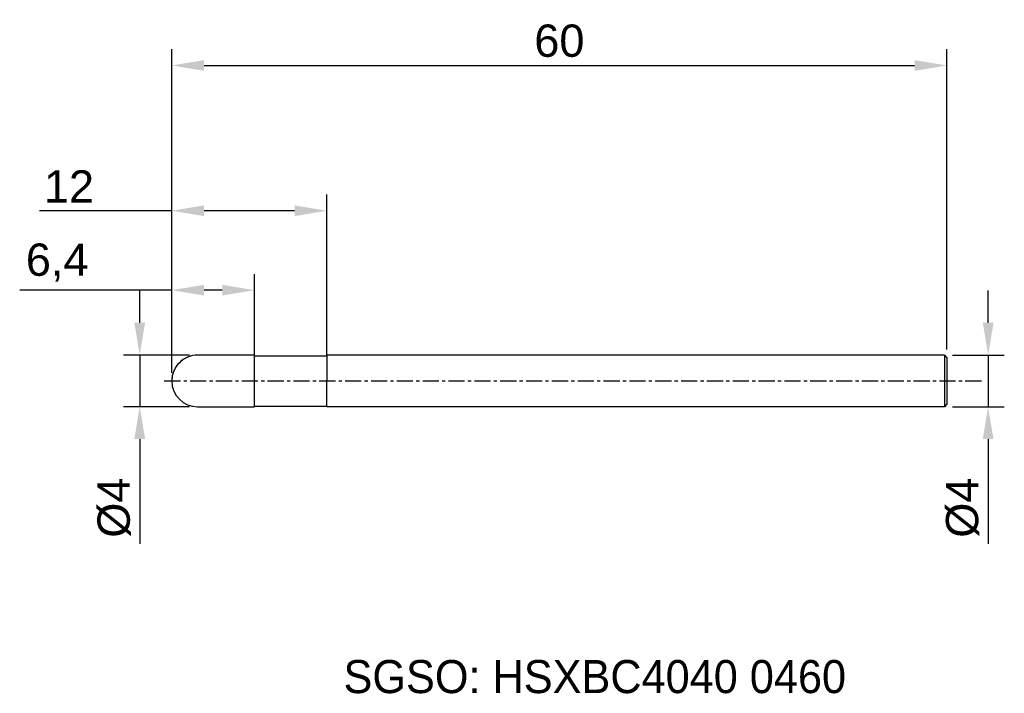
# Model space of a CAD drawing. Header units: millimetres. Extents: x 7882.1 to 7958.4, y 6079.1 to 6131.2.
import ezdxf
from ezdxf.enums import TextEntityAlignment as Align

# ---------------------------------------------------------------- set-up
doc = ezdxf.new("R2010")
doc.units = ezdxf.units.MM
doc.linetypes.add('CENTER', pattern=[2, 1.25, -0.25, 0.25, -0.25])
for name, color, linetype, lineweight in [('SK1', 4, 'Continuous', 25), ('SK4', 2, 'Continuous', 25), ('SK6', 5, 'Continuous', 25)]:
    doc.layers.add(name, color=color, linetype=linetype, lineweight=lineweight)
doc.styles.add('MS PGothic', font='txt')
doc.styles.get("Standard").update_dxf_attribs({"font": 'arial.ttf'})
doc.dimstyles.new('ISO-25', dxfattribs={"dimtxt": 2.5, "dimasz": 2.5, "dimexe": 1.25, "dimexo": 0.625, "dimtad": 1, "dimtxsty": 'Standard', "dimcen": 2.5, "dimadec": 0, "dimazin": 0, "dimtfac": 1, "dimtmove": 0, "dimatfit": 3, "dimfxl": 1, "dimarcsym": 0})

# ---------------------------------------------------------------- blocks, each defined once
blk = doc.blocks.new('*D27')
at = {"color": 0, "linetype": 'ByBlock', "lineweight": -2, "transparency": 16777216}
for p, q in [((7957.102, 6107.788), (7957.102, 6110.288)), ((7954.337, 6105.288), (7958.352, 6105.288)), ((7957.102, 6105.288), (7957.102, 6101.288)), ((7954.337, 6101.288), (7958.352, 6101.288)), ((7957.102, 6098.788), (7957.102, 6090.69))]:
    blk.add_line(p, q, dxfattribs=at)
at = {"color": 0, "linetype": 'ByBlock', "transparency": 16777216}
for points in [[(7956.685, 6107.788), (7957.518, 6107.788), (7957.102, 6105.288)], [(7956.685, 6098.788), (7957.518, 6098.788), (7957.102, 6101.288)]]:
    blk.add_solid(points, dxfattribs=at)
at = {"layer": 'Defpoints', "color": 0, "linetype": 'ByBlock', "transparency": 16777216}
for p in [(7953.712, 6105.288), (7953.712, 6101.288), (7957.102, 6101.288)]:
    blk.add_point(p, dxfattribs=at)
at = {"color": 0, "linetype": 'ByBlock', "transparency": 16777216, "insert": (7955.13, 6093.489), "char_height": 2.5, "attachment_point": 5, "rotation": 90}
blk.add_mtext('{\\fArial|b0|i0|c134|p34;%%C}4', dxfattribs=at)
blk = doc.blocks.new('*D28')
at = {"color": 0, "linetype": 'ByBlock', "lineweight": -2, "transparency": 16777216}
for p, q in [((7891.429, 6107.788), (7891.429, 6110.288)), ((7895.287, 6105.288), (7890.179, 6105.288)), ((7891.429, 6105.288), (7891.429, 6101.288)), ((7895.287, 6101.288), (7890.179, 6101.288)), ((7891.429, 6098.788), (7891.429, 6090.69))]:
    blk.add_line(p, q, dxfattribs=at)
at = {"color": 0, "linetype": 'ByBlock', "transparency": 16777216}
for points in [[(7891.012, 6107.788), (7891.846, 6107.788), (7891.429, 6105.288)], [(7891.012, 6098.788), (7891.846, 6098.788), (7891.429, 6101.288)]]:
    blk.add_solid(points, dxfattribs=at)
at = {"layer": 'Defpoints', "color": 0, "linetype": 'ByBlock', "transparency": 16777216}
for p in [(7895.912, 6105.288), (7891.429, 6101.288), (7895.912, 6101.288)]:
    blk.add_point(p, dxfattribs=at)
at = {"color": 0, "linetype": 'ByBlock', "transparency": 16777216, "insert": (7889.457, 6093.489), "char_height": 2.5, "attachment_point": 5, "rotation": 90}
blk.add_mtext('{\\fArial|b0|i0|c134|p34;%%C}4', dxfattribs=at)
blk = doc.blocks.new('*D29')
at = {"color": 0, "linetype": 'ByBlock', "lineweight": -2, "transparency": 16777216}
for p, q in [((7893.912, 6103.913), (7893.912, 6111.563)), ((7900.312, 6104.874), (7900.312, 6111.563)), ((7893.912, 6110.313), (7882.138, 6110.313)), ((7897.812, 6110.313), (7896.412, 6110.313))]:
    blk.add_line(p, q, dxfattribs=at)
at = {"color": 0, "linetype": 'ByBlock', "transparency": 16777216}
for points in [[(7896.412, 6110.73), (7896.412, 6109.897), (7893.912, 6110.313)], [(7897.812, 6110.73), (7897.812, 6109.897), (7900.312, 6110.313)]]:
    blk.add_solid(points, dxfattribs=at)
at = {"layer": 'Defpoints', "color": 0, "linetype": 'ByBlock', "transparency": 16777216}
for p in [(7900.312, 6110.313), (7900.312, 6104.249), (7893.912, 6103.288)]:
    blk.add_point(p, dxfattribs=at)
at = {"color": 0, "linetype": 'ByBlock', "transparency": 16777216, "insert": (7885.041, 6112.441), "char_height": 2.5, "attachment_point": 5}
blk.add_mtext('6,4', dxfattribs=at)
blk = doc.blocks.new('*D30')
at = {"color": 0, "linetype": 'ByBlock', "lineweight": -2, "transparency": 16777216}
for p, q in [((7893.912, 6103.913), (7893.912, 6117.706)), ((7905.912, 6105.149), (7905.912, 6117.706)), ((7893.912, 6116.456), (7883.666, 6116.456)), ((7903.412, 6116.456), (7896.412, 6116.456))]:
    blk.add_line(p, q, dxfattribs=at)
at = {"color": 0, "linetype": 'ByBlock', "transparency": 16777216}
for points in [[(7896.412, 6116.873), (7896.412, 6116.04), (7893.912, 6116.456)], [(7903.412, 6116.873), (7903.412, 6116.04), (7905.912, 6116.456)]]:
    blk.add_solid(points, dxfattribs=at)
at = {"layer": 'Defpoints', "color": 0, "linetype": 'ByBlock', "transparency": 16777216}
for p in [(7905.912, 6116.456), (7905.912, 6104.524), (7893.912, 6103.288)]:
    blk.add_point(p, dxfattribs=at)
at = {"color": 0, "linetype": 'ByBlock', "transparency": 16777216, "insert": (7885.951, 6118.336), "char_height": 2.5, "attachment_point": 5}
blk.add_mtext('12', dxfattribs=at)
blk = doc.blocks.new('*D32')
at = {"color": 0, "linetype": 'ByBlock', "lineweight": -2, "transparency": 16777216}
for p, q in [((7893.912, 6103.913), (7893.912, 6128.948)), ((7953.912, 6105.713), (7953.912, 6128.948)), ((7896.412, 6127.698), (7951.412, 6127.698))]:
    blk.add_line(p, q, dxfattribs=at)
at = {"color": 0, "linetype": 'ByBlock', "transparency": 16777216}
for points in [[(7896.412, 6128.114), (7896.412, 6127.281), (7893.912, 6127.698)], [(7951.412, 6128.114), (7951.412, 6127.281), (7953.912, 6127.698)]]:
    blk.add_solid(points, dxfattribs=at)
at = {"layer": 'Defpoints', "color": 0, "linetype": 'ByBlock', "transparency": 16777216}
for p in [(7953.912, 6127.698), (7953.912, 6105.088), (7893.912, 6103.288)]:
    blk.add_point(p, dxfattribs=at)
at = {"color": 0, "linetype": 'ByBlock', "transparency": 16777216, "insert": (7923.912, 6129.599), "char_height": 2.5, "attachment_point": 5}
blk.add_mtext('60', dxfattribs=at)

msp = doc.modelspace()

# ---------------------------------------------------------------- linework, layer by layer
at = {"color": 4, "linetype": 'ByBlock'}
for p, q in [((7900.312, 6105.288), (7895.912, 6105.288)), ((7900.312, 6101.288), (7900.312, 6105.288)), ((7900.312, 6105.238), (7905.912, 6105.238)), ((7905.912, 6105.288), (7905.912, 6103.288)), ((7905.912, 6101.288), (7905.912, 6103.288)), ((7900.312, 6101.338), (7905.912, 6101.338))]:
    msp.add_line(p, q, dxfattribs=at)
msp.add_arc((7895.912, 6103.288), 2, 90, 270, dxfattribs=at)
at = {"layer": 'SK1', "linetype": 'Continuous'}
for p, q in [((7953.712, 6105.288), (7905.912, 6105.288)), ((7953.712, 6105.288), (7953.912, 6105.088)), ((7953.712, 6105.288), (7953.712, 6101.288)), ((7953.912, 6105.088), (7953.912, 6101.488)), ((7953.712, 6101.288), (7905.912, 6101.288)), ((7953.912, 6101.488), (7953.712, 6101.288))]:
    msp.add_line(p, q, dxfattribs=at)
at = {"layer": 'SK1', "color": 4, "linetype": 'Continuous'}
msp.add_line((7895.912, 6101.288), (7900.312, 6101.288), dxfattribs=at)
msp.add_arc((7895.912, 6103.288), 2, 90, 180.00001, dxfattribs=at)
at = {"layer": 'SK4', "linetype": 'CENTER'}
msp.add_line((7893.331, 6103.288), (7956.718, 6103.288), dxfattribs=at)

# ---------------------------------------------------------------- texts
at = {"layer": 'SK6', "color": 5, "linetype": 'Continuous', "style": 'MS PGothic'}
msp.add_text('SGSO: HSXBC4040 0460', height=2.55961, dxfattribs=at).set_placement((7907.202, 6078.369), align=Align.BOTTOM_LEFT)

# ---------------------------------------------------------------- dimensions: what is measured, and where the dimension line sits
at = {"linetype": 'ByBlock'}
dim = msp.add_linear_dim(base=(7953.912, 6127.698), p1=(7893.912, 6103.288), p2=(7953.912, 6105.088), dimstyle='ISO-25', dxfattribs=at)
dim.commit()
dim.dimension.update_dxf_attribs({"geometry": '*D32', "text_midpoint": (7923.912, 6129.599)})
for base, p2, picture, middle in [((7905.912, 6116.456), (7905.912, 6104.524), '*D30', (7885.951, 6116.456)), ((7900.312, 6110.313), (7900.312, 6104.249), '*D29', (7885.041, 6110.313))]:
    dim = msp.add_linear_dim(base=base, p1=(7893.912, 6103.288), p2=p2, dimstyle='ISO-25', dxfattribs=at)
    dim.commit()
    dim.dimension.update_dxf_attribs({"geometry": picture, "text_midpoint": middle, "dimtype": 160})
dim = msp.add_linear_dim(base=(7891.429, 6101.288), p1=(7895.912, 6105.288), p2=(7895.912, 6101.288), angle=90, text='{\\fArial|b0|i0|c134|p34;%%C}<>', dimstyle='ISO-25', dxfattribs=at)
dim.commit()
dim.dimension.update_dxf_attribs({"geometry": '*D28', "text_midpoint": (7889.457, 6093.489)})
dim = msp.add_linear_dim(base=(7957.102, 6101.288), p1=(7953.712, 6105.288), p2=(7953.712, 6101.288), angle=90, text='{\\fArial|b0|i0|c134|p34;%%C}<>', dimstyle='ISO-25', dxfattribs=at)
dim.commit()
dim.dimension.update_dxf_attribs({"geometry": '*D27', "text_midpoint": (7957.102, 6093.489), "dimtype": 160})

doc.saveas('drawing.dxf')
